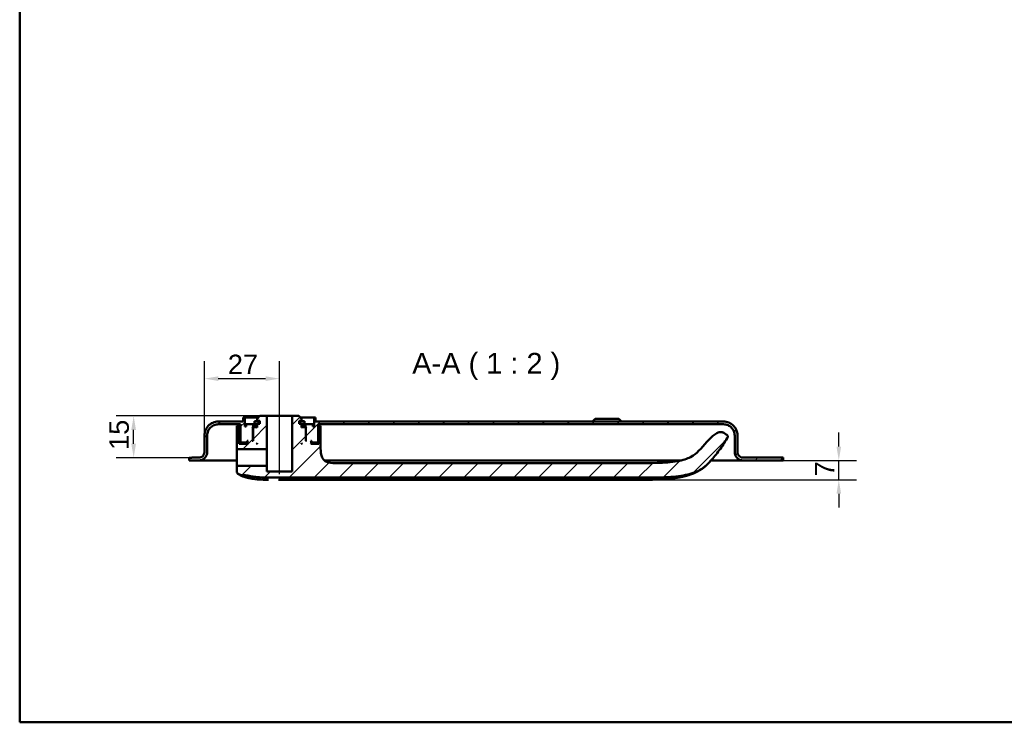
# Model space of a CAD drawing. Header units: millimetres. Extents: x 20 to 833, y 20 to 574.
# Tile 1 of 12: x 20 to 375, y 20 to 273. Entities that reach past the tile are written whole.
import ezdxf

# ---------------------------------------------------------------- set-up
doc = ezdxf.new("R2010")
doc.units = ezdxf.units.MM
doc.header["$LTSCALE"] = 2
for name, color, linetype, lineweight in [('Bemaßungen(DIN)', 7, 'Continuous', 25), ('Mittellinie(DIN)', 7, 'Continuous', 25), ('Sichtbare Kanten(DIN)', 7, 'Continuous', 50), ('Skizziergeometrie(DIN)', 7, 'Continuous', 50), ('Symbole(DIN)', 7, 'Continuous', 25)]:
    doc.layers.add(name, color=color, linetype=linetype, lineweight=lineweight)
doc.layers.add('Schraffur', color=179, linetype='Continuous', lineweight=9, true_color=0x1e1e47)
doc.styles.add('Aktuell-DINGroßer Text', font='arial.ttf')
doc.styles.add('STANDARD-DIN~0', font='arial.ttf')
doc.dimstyles.new('CAD-LAN', dxfattribs={"dimscale": 2, "dimtxt": 3.5, "dimasz": 2.5, "dimexe": 3.175, "dimexo": 0, "dimgap": 0.8, "dimtad": 1, "dimrnd": 1e-08, "dimtxsty": 'STANDARD-DIN~0', "dimcen": 0.09, "dimdle": 10, "dimclrd": 250, "dimclre": 250, "dimclrt": 250, "dimadec": 0, "dimazin": 2, "dimtfac": 1, "dimtmove": 0, "dimatfit": 3, "dimfxl": 1, "dimtolj": 1, "dimtzin": 0, "dimlwd": 25, "dimlwe": 25, "dimarcsym": 0})

# ---------------------------------------------------------------- blocks, each defined once
blk = doc.blocks.new('Ränder Standardrahmen')
at = {"layer": 'Skizziergeometrie(DIN)', "flags": 128}
blk.add_lwpolyline([(10, 10), (10, 287), (410, 287), (410, 10), (10, 10)], dxfattribs=at)
blk = doc.blocks.new('*D23')
at = {"layer": 'Bemaßungen(DIN)', "color": 250, "linetype": 'Continuous', "lineweight": 25, "true_color": 0x3f3f3f, "transparency": 16777216}
for p, q in [((86.55, 123.32), (86.55, 150.11)), ((113.55, 135.32), (113.55, 150.11)), ((91.55, 143.76), (108.55, 143.76))]:
    blk.add_line(p, q, dxfattribs=at)
at = {"layer": 'Bemaßungen(DIN)', "color": 250, "linetype": 'Continuous', "true_color": 0x3f3f3f, "transparency": 16777216}
for points in [[(91.55, 144.59), (91.55, 142.92), (86.55, 143.76)], [(108.55, 144.59), (108.55, 142.92), (113.55, 143.76)]]:
    blk.add_solid(points, dxfattribs=at)
at = {"layer": 'Defpoints', "color": 0, "linetype": 'Continuous', "transparency": 16777216}
for p in [(113.55, 143.76), (113.55, 135.32), (86.55, 123.32)]:
    blk.add_point(p, dxfattribs=at)
at = {"layer": 'Bemaßungen(DIN)', "color": 250, "linetype": 'Continuous', "lineweight": 25, "true_color": 0x3f3f3f, "transparency": 16777216, "insert": (94.97, 152.39), "char_height": 7, "attachment_point": 1, "style": 'STANDARD-DIN~0'}
blk.add_mtext('\\A1;27', dxfattribs=at)
blk = doc.blocks.new('*D24')
at = {"layer": 'Bemaßungen(DIN)', "color": 250, "linetype": 'Continuous', "lineweight": 25, "true_color": 0x3f3f3f, "transparency": 16777216}
for p, q in [((315.05, 119.32), (315.05, 124.32)), ((295.05, 114.32), (321.4, 114.32)), ((315.05, 107.32), (315.05, 114.32)), ((240.26, 107.32), (321.4, 107.32)), ((315.05, 102.32), (315.05, 97.32))]:
    blk.add_line(p, q, dxfattribs=at)
at = {"layer": 'Bemaßungen(DIN)', "color": 250, "linetype": 'Continuous', "true_color": 0x3f3f3f, "transparency": 16777216}
for points in [[(314.21, 119.32), (315.88, 119.32), (315.05, 114.32)], [(314.21, 102.32), (315.88, 102.32), (315.05, 107.32)]]:
    blk.add_solid(points, dxfattribs=at)
at = {"layer": 'Defpoints', "color": 0, "linetype": 'Continuous', "transparency": 16777216}
for p in [(295.05, 114.32), (315.05, 114.32), (240.26, 107.32)]:
    blk.add_point(p, dxfattribs=at)
at = {"layer": 'Bemaßungen(DIN)', "color": 250, "linetype": 'Continuous', "lineweight": 25, "true_color": 0x3f3f3f, "transparency": 16777216, "insert": (306.45, 108.55), "char_height": 7, "attachment_point": 1, "rotation": 90, "style": 'STANDARD-DIN~0'}
blk.add_mtext('\\A1;7', dxfattribs=at)
blk = doc.blocks.new('*D25')
at = {"layer": 'Bemaßungen(DIN)', "color": 250, "linetype": 'Continuous', "lineweight": 25, "true_color": 0x3f3f3f, "transparency": 16777216}
for p, q in [((107.77, 130.32), (54.7, 130.32)), ((61.05, 120.29), (61.05, 125.32)), ((81.05, 115.29), (54.7, 115.29))]:
    blk.add_line(p, q, dxfattribs=at)
at = {"layer": 'Bemaßungen(DIN)', "color": 250, "linetype": 'Continuous', "true_color": 0x3f3f3f, "transparency": 16777216}
for points in [[(60.21, 125.32), (61.88, 125.32), (61.05, 130.32)], [(60.21, 120.29), (61.88, 120.29), (61.05, 115.29)]]:
    blk.add_solid(points, dxfattribs=at)
at = {"layer": 'Defpoints', "color": 0, "linetype": 'Continuous', "transparency": 16777216}
for p in [(61.05, 130.32), (107.77, 130.32), (81.05, 115.29)]:
    blk.add_point(p, dxfattribs=at)
at = {"layer": 'Bemaßungen(DIN)', "color": 250, "linetype": 'Continuous', "lineweight": 25, "true_color": 0x3f3f3f, "transparency": 16777216, "insert": (52.3, 118.09), "char_height": 7, "attachment_point": 1, "rotation": 90, "style": 'STANDARD-DIN~0'}
blk.add_mtext('\\A1;15', dxfattribs=at)

msp = doc.modelspace()

# ---------------------------------------------------------------- hatches: boundary and pattern name
at = {"layer": 'Schraffur'}
h = msp.add_hatch(dxfattribs=at)
h.set_pattern_fill('ANSI31', color=256, scale=50.8, style=0)
h.set_pattern_definition([(45, (0, 0), (-4.49013, 4.49013), [])])
edge = h.paths.add_edge_path()
edge.add_spline(control_points=[(98.222, 118.516), (98.222, 118.502), (98.223, 118.488), (98.229, 118.461), (98.233, 118.448), (98.249, 118.412), (98.264, 118.39), (98.302, 118.354), (98.323, 118.34), (98.371, 118.321), (98.396, 118.316), (98.422, 118.316)], knot_values=[-0.0315733, -0.0315733, -0.0315733, -0.0315733, -0.0273926, -0.0273926, -0.0233384, -0.0233384, -0.0154281, -0.0154281, -0.0077378, -0.0077378, 0, 0, 0, 0], degree=3, periodic=0)
edge.add_line((98.422, 118.316), (108.996, 118.316))
edge.add_line((108.996, 118.316), (108.996, 130.316))
edge.add_line((108.996, 130.316), (106.546, 130.316))
edge.add_line((106.546, 130.316), (105.546, 129.316))
edge.add_line((105.546, 129.316), (105.546, 128.616))
edge.add_line((105.546, 128.616), (106.446, 128.616))
edge.add_line((106.446, 128.616), (106.446, 127.516))
edge.add_line((106.446, 127.516), (106.027, 127.516))
edge.add_line((106.027, 127.516), (106.027, 128.416))
edge.add_line((106.027, 128.416), (104.529, 128.416))
edge.add_line((104.529, 128.416), (104.529, 127.516))
edge.add_line((104.529, 127.516), (105.546, 127.516))
edge.add_line((105.546, 127.516), (105.546, 126.116))
edge.add_line((105.546, 126.116), (105.346, 126.316))
edge.add_line((105.346, 126.316), (104.246, 126.316))
edge.add_line((104.246, 126.316), (104.046, 126.116))
edge.add_line((104.046, 126.116), (104.046, 121.316))
edge.add_line((104.046, 121.316), (103.796, 121.316))
edge.add_line((103.796, 121.316), (103.996, 121.516))
edge.add_line((103.996, 121.516), (103.996, 126.316))
edge.add_line((103.996, 126.316), (103.796, 126.516))
edge.add_line((103.796, 126.516), (104.546, 126.516))
edge.add_line((104.546, 126.516), (104.546, 127.316))
edge.add_line((104.546, 127.316), (101.546, 127.316))
edge.add_line((101.546, 127.316), (101.546, 126.516))
edge.add_line((101.546, 126.516), (101.046, 126.516))
edge.add_line((101.046, 126.516), (101.046, 129.816))
edge.add_line((101.046, 129.816), (100.546, 129.816))
edge.add_line((100.546, 129.816), (100.546, 128.316))
edge.add_line((100.546, 128.316), (91.545, 128.316))
edge.add_spline(control_points=[(91.545, 128.316), (91.198, 128.316), (90.852, 128.281), (90.181, 128.14), (89.86, 128.037), (88.947, 127.64), (88.402, 127.259), (87.502, 126.326), (87.149, 125.785), (86.668, 124.595), (86.545, 123.961), (86.545, 123.316)], knot_values=[-0.7893052, -0.7893052, -0.7893052, -0.7893052, -0.6848053, -0.6848053, -0.5834686, -0.5834686, -0.3857211, -0.3857211, -0.1934595, -0.1934595, 0, 0, 0, 0], degree=3, periodic=0)
edge.add_line((86.545, 123.316), (86.545, 117.316))
edge.add_spline(control_points=[(86.545, 117.316), (86.545, 117.177), (86.531, 117.039), (86.475, 116.77), (86.434, 116.642), (86.275, 116.277), (86.123, 116.059), (85.749, 115.699), (85.533, 115.558), (85.057, 115.365), (84.803, 115.316), (84.545, 115.316)], knot_values=[-0.3157221, -0.3157221, -0.3157221, -0.3157221, -0.2739221, -0.2739221, -0.2333875, -0.2333875, -0.1542884, -0.1542884, -0.0773838, -0.0773838, -0.0000019, -0.0000019, -0.0000019, -0.0000019], degree=3, periodic=0)
edge.add_line((84.545, 115.316), (82.046, 115.316))
edge.add_line((82.046, 115.316), (82.046, 115.286))
edge.add_line((82.046, 115.286), (81.046, 115.286))
edge.add_line((81.046, 115.286), (81.046, 114.316))
edge.add_line((81.046, 114.316), (84.546, 114.316))
edge.add_spline(control_points=[(84.546, 114.316), (84.754, 114.316), (84.962, 114.337), (85.364, 114.422), (85.557, 114.484), (86.104, 114.722), (86.432, 114.95), (86.972, 115.51), (87.183, 115.835), (87.472, 116.549), (87.546, 116.929), (87.546, 117.316)], knot_values=[-0.4735831, -0.4735831, -0.4735831, -0.4735831, -0.4108832, -0.4108832, -0.3500812, -0.3500812, -0.2314327, -0.2314327, -0.1160757, -0.1160757, 0, 0, 0, 0], degree=3, periodic=0)
edge.add_line((87.546, 117.316), (87.546, 123.316))
edge.add_spline(control_points=[(87.546, 123.316), (87.546, 123.594), (87.574, 123.871), (87.687, 124.408), (87.769, 124.665), (88.087, 125.395), (88.391, 125.831), (89.138, 126.551), (89.571, 126.833), (90.522, 127.218), (91.03, 127.316), (91.546, 127.316)], knot_values=[-0.6314442, -0.6314442, -0.6314442, -0.6314442, -0.5478443, -0.5478443, -0.4667749, -0.4667749, -0.3085769, -0.3085769, -0.1547676, -0.1547676, 0, 0, 0, 0], degree=3, periodic=0)
edge.add_line((91.546, 127.316), (99.546, 127.316))
edge.add_line((99.546, 127.316), (99.546, 120.916))
edge.add_line((99.546, 120.916), (99.746, 120.716))
edge.add_line((99.746, 120.716), (101.846, 120.716))
edge.add_line((101.846, 120.716), (101.946, 120.816))
edge.add_line((101.946, 120.816), (101.946, 121.316))
edge.add_line((101.946, 121.316), (102.246, 121.316))
edge.add_line((102.246, 121.316), (102.046, 121.116))
edge.add_line((102.046, 121.116), (102.046, 120.516))
edge.add_line((102.046, 120.516), (102.246, 120.316))
edge.add_line((102.246, 120.316), (99.106, 120.316))
edge.add_line((99.106, 120.316), (99.106, 126.817))
edge.add_line((99.106, 126.817), (98.222, 126.817))
edge.add_line((98.222, 126.817), (98.222, 118.516))
h.paths.add_polyline_path([(105.546, 120.516), (105.546, 120.316), (105.346, 120.316)], flags=0)
edge = h.paths.add_edge_path()
edge.add_spline(control_points=[(268.772, 113.993), (269.919, 115.267), (270.994, 116.598), (273.012, 119.385), (273.947, 120.835), (274.808, 122.333)], knot_values=[-1.0323361, -1.0323361, -1.0323361, -1.0323361, -0.5182091, -0.5182091, -0.0000071, -0.0000071, -0.0000071, -0.0000071], degree=3, periodic=0)
edge.add_spline(control_points=[(274.808, 122.333), (274.895, 122.484), (274.983, 122.64), (275.047, 122.867), (275.058, 122.941), (275.05, 123.084), (275.033, 123.149), (274.964, 123.289), (274.909, 123.356), (274.735, 123.518), (274.595, 123.604), (274.457, 123.688)], knot_values=[-0.1747326, -0.1747326, -0.1747326, -0.1747326, -0.1226419, -0.1226419, -0.0987199, -0.0987199, -0.076506, -0.076506, -0.0486237, -0.0486237, -0.000008, -0.000008, -0.000008, -0.000008], degree=3, periodic=0)
edge.add_line((274.457, 123.688), (273.59, 124.218))
edge.add_spline(control_points=[(273.59, 124.218), (273.49, 124.279), (273.381, 124.346), (273.135, 124.456), (272.996, 124.502), (272.619, 124.558), (272.349, 124.558), (271.39, 124.32), (270.804, 123.971), (268.391, 122.323), (266.545, 119.79), (264.569, 117.753)], knot_values=[-1.2874408, -1.2874408, -1.2874408, -1.2874408, -1.2013786, -1.2013786, -1.1219419, -1.1219419, -1.0228794, -1.0228794, -0.8514459, -0.8514459, -0.0000003, -0.0000003, -0.0000003, -0.0000003], degree=3, periodic=0)
edge.add_spline(control_points=[(264.569, 117.753), (263.825, 116.987), (262.978, 116.203), (260.447, 114.89), (258.927, 114.396), (252.694, 113.305), (247.111, 113.305), (240.26, 113.305)], knot_values=[-4.1260169, -4.1260169, -4.1260169, -4.1260169, -3.0511235, -3.0511235, -2.0553663, -2.0553663, 0, 0, 0, 0], degree=3, periodic=0)
edge.add_line((240.26, 113.305), (134.409, 113.305))
edge.add_spline(control_points=[(134.409, 113.305), (133.281, 113.305), (132.199, 113.305), (130.816, 113.669), (130.401, 113.838), (129.683, 114.324), (129.395, 114.616), (128.878, 115.406), (128.703, 115.903), (128.409, 117.298), (128.409, 118.281), (128.409, 119.305)], knot_values=[-1.1173802, -1.1173802, -1.1173802, -1.1173802, -0.782679, -0.782679, -0.6296813, -0.6296813, -0.4865251, -0.4865251, -0.3073081, -0.3073081, -0.0000012, -0.0000012, -0.0000012, -0.0000012], degree=3, periodic=0)
edge.add_line((128.409, 119.305), (128.409, 126.817))
edge.add_line((128.409, 126.817), (127.707, 126.817))
edge.add_line((127.707, 126.817), (127.707, 120.316))
edge.add_line((127.707, 120.316), (124.845, 120.316))
edge.add_line((124.845, 120.316), (125.045, 120.516))
edge.add_line((125.045, 120.516), (125.045, 121.116))
edge.add_line((125.045, 121.116), (124.845, 121.316))
edge.add_line((124.845, 121.316), (125.145, 121.316))
edge.add_line((125.145, 121.316), (125.145, 120.816))
edge.add_line((125.145, 120.816), (125.245, 120.716))
edge.add_line((125.245, 120.716), (127.345, 120.716))
edge.add_line((127.345, 120.716), (127.545, 120.916))
edge.add_line((127.545, 120.916), (127.545, 127.316))
edge.add_line((127.545, 127.316), (273.546, 127.316))
edge.add_spline(control_points=[(273.546, 127.316), (273.824, 127.316), (274.101, 127.288), (274.637, 127.175), (274.894, 127.093), (275.624, 126.775), (276.06, 126.471), (276.78, 125.724), (277.063, 125.291), (277.448, 124.339), (277.546, 123.832), (277.546, 123.316)], knot_values=[-0.6314442, -0.6314442, -0.6314442, -0.6314442, -0.5478443, -0.5478443, -0.4667749, -0.4667749, -0.3085769, -0.3085769, -0.1547676, -0.1547676, 0, 0, 0, 0], degree=3, periodic=0)
edge.add_line((277.546, 123.316), (277.546, 117.316))
edge.add_spline(control_points=[(277.546, 117.316), (277.546, 117.107), (277.567, 116.9), (277.651, 116.498), (277.713, 116.305), (277.951, 115.757), (278.18, 115.43), (278.74, 114.89), (279.065, 114.678), (279.778, 114.389), (280.159, 114.316), (280.546, 114.316)], knot_values=[-0.4735831, -0.4735831, -0.4735831, -0.4735831, -0.4108832, -0.4108832, -0.3500812, -0.3500812, -0.2314327, -0.2314327, -0.1160757, -0.1160757, 0, 0, 0, 0], degree=3, periodic=0)
edge.add_line((280.546, 114.316), (295.046, 114.316))
edge.add_line((295.046, 114.316), (295.046, 115.316))
edge.add_line((295.046, 115.316), (280.545, 115.316))
edge.add_spline(control_points=[(280.545, 115.316), (280.406, 115.316), (280.268, 115.33), (280, 115.387), (279.871, 115.428), (279.506, 115.587), (279.288, 115.739), (278.928, 116.112), (278.787, 116.329), (278.594, 116.805), (278.545, 117.058), (278.545, 117.316)], knot_values=[-0.3157144, -0.3157144, -0.3157144, -0.3157144, -0.2739221, -0.2739221, -0.2333875, -0.2333875, -0.1542884, -0.1542884, -0.0773838, -0.0773838, 0, 0, 0, 0], degree=3, periodic=0)
edge.add_line((278.545, 117.316), (278.545, 123.316))
edge.add_spline(control_points=[(278.545, 123.316), (278.545, 123.664), (278.51, 124.01), (278.369, 124.68), (278.266, 125.002), (277.869, 125.914), (277.489, 126.46), (276.555, 127.36), (276.014, 127.712), (274.824, 128.194), (274.19, 128.316), (273.545, 128.316)], knot_values=[-0.7893052, -0.7893052, -0.7893052, -0.7893052, -0.6848053, -0.6848053, -0.5834686, -0.5834686, -0.3857211, -0.3857211, -0.1934595, -0.1934595, 0, 0, 0, 0], degree=3, periodic=0)
edge.add_line((273.545, 128.316), (126.545, 128.316))
edge.add_line((126.545, 128.316), (126.545, 129.816))
edge.add_line((126.545, 129.816), (126.045, 129.816))
edge.add_line((126.045, 129.816), (126.045, 126.516))
edge.add_line((126.045, 126.516), (125.545, 126.516))
edge.add_line((125.545, 126.516), (125.545, 127.316))
edge.add_line((125.545, 127.316), (122.545, 127.316))
edge.add_line((122.545, 127.316), (122.545, 126.516))
edge.add_line((122.545, 126.516), (123.295, 126.516))
edge.add_line((123.295, 126.516), (123.095, 126.316))
edge.add_line((123.095, 126.316), (123.095, 121.516))
edge.add_line((123.095, 121.516), (123.295, 121.316))
edge.add_line((123.295, 121.316), (123.045, 121.316))
edge.add_line((123.045, 121.316), (123.045, 126.116))
edge.add_line((123.045, 126.116), (122.845, 126.316))
edge.add_line((122.845, 126.316), (121.745, 126.316))
edge.add_line((121.745, 126.316), (121.545, 126.116))
edge.add_line((121.545, 126.116), (121.545, 127.516))
edge.add_line((121.545, 127.516), (122.562, 127.516))
edge.add_line((122.562, 127.516), (122.562, 128.416))
edge.add_line((122.562, 128.416), (121.064, 128.416))
edge.add_line((121.064, 128.416), (121.064, 127.516))
edge.add_line((121.064, 127.516), (120.645, 127.516))
edge.add_line((120.645, 127.516), (120.645, 128.616))
edge.add_line((120.645, 128.616), (121.545, 128.616))
edge.add_line((121.545, 128.616), (121.545, 129.316))
edge.add_line((121.545, 129.316), (120.545, 130.316))
edge.add_line((120.545, 130.316), (118.096, 130.316))
edge.add_line((118.096, 130.316), (118.096, 110.316))
edge.add_line((118.096, 110.316), (108.996, 110.316))
edge.add_line((108.996, 110.316), (108.996, 112.317))
edge.add_line((108.996, 112.317), (98.422, 112.317))
edge.add_spline(control_points=[(98.422, 112.317), (98.408, 112.317), (98.394, 112.315), (98.367, 112.31), (98.355, 112.305), (98.318, 112.29), (98.296, 112.274), (98.26, 112.237), (98.246, 112.215), (98.227, 112.168), (98.222, 112.142), (98.222, 112.117)], knot_values=[-0.0315734, -0.0315734, -0.0315734, -0.0315734, -0.0273939, -0.0273939, -0.0233408, -0.0233408, -0.0154306, -0.0154306, -0.0077393, -0.0077393, 0, 0, 0, 0], degree=3, periodic=0)
edge.add_line((98.222, 112.117), (98.222, 110.54))
edge.add_spline(control_points=[(98.222, 110.54), (98.222, 110.39), (98.222, 110.241), (98.258, 110.011), (98.283, 109.925), (98.366, 109.764), (98.424, 109.695), (98.628, 109.524), (98.801, 109.446), (98.982, 109.364)], knot_values=[-0.1648888, -0.1648888, -0.1648888, -0.1648888, -0.1216223, -0.1216223, -0.0914607, -0.0914607, -0.0593273, -0.0593273, -0.0000074, -0.0000074, -0.0000074, -0.0000074], degree=3, periodic=0)
edge.add_line((98.982, 109.364), (99.55, 109.108))
edge.add_spline(control_points=[(99.55, 109.108), (99.604, 109.084), (99.645, 109.065), (99.74, 109.047), (99.786, 109.049), (99.845, 109.051)], knot_values=[-0.0352044, -0.0352044, -0.0352044, -0.0352044, -0.0177737, -0.0177737, 0, 0, 0, 0], degree=3, periodic=0)
edge.add_spline(control_points=[(99.845, 109.051), (100.482, 109.071), (101.117, 109.004), (102.397, 108.8), (103.026, 108.663), (103.623, 108.56)], knot_values=[-0.3581121, -0.3581121, -0.3581121, -0.3581121, -0.1813189, -0.1813189, 0, 0, 0, 0], degree=3, periodic=0)
edge.add_spline(control_points=[(103.623, 108.56), (104.058, 108.484), (104.499, 108.424), (105.423, 108.319), (105.915, 108.277), (106.404, 108.245)], knot_values=[-0.2791739, -0.2791739, -0.2791739, -0.2791739, -0.1469216, -0.1469216, 0, 0, 0, 0], degree=3, periodic=0)
edge.add_spline(control_points=[(106.404, 108.245), (107.536, 108.172), (108.781, 108.149), (111.047, 108.13), (112.227, 108.132), (113.406, 108.132)], knot_values=[-0.6798684, -0.6798684, -0.6798684, -0.6798684, -0.3539335, -0.3539335, 0, 0, 0, 0], degree=3, periodic=0)
edge.add_line((113.406, 108.132), (240.26, 108.132))
edge.add_spline(control_points=[(240.26, 108.132), (248.137, 108.132), (253.706, 108.132), (260.558, 109.134), (262.567, 109.679), (266.44, 111.52), (267.709, 112.812), (268.772, 113.993)], knot_values=[-1.5083228, -1.5083228, -1.5083228, -1.5083228, -0.8447788, -0.8447788, -0.4766177, -0.4766177, 0, 0, 0, 0], degree=3, periodic=0)
h.paths.add_polyline_path([(121.545, 120.316), (121.545, 120.516), (121.745, 120.316)], flags=0)

# ---------------------------------------------------------------- linework, layer by layer
at = {"layer": 'Mittellinie(DIN)', "linetype": 'Continuous'}
msp.add_line((113.546, 109.316), (113.546, 135.316), dxfattribs=at)
at = {"layer": 'Sichtbare Kanten(DIN)'}
for p, q in [((100.546, 128.316), (91.545, 128.316)), ((101.046, 129.816), (100.546, 129.816)), ((100.546, 129.816), (100.546, 128.316)), ((101.046, 126.516), (101.046, 129.816)), ((101.046, 129.816), (106.046, 129.816)), ((106.027, 128.416), (104.529, 128.416)), ((104.529, 128.416), (104.529, 127.516)), ((106.546, 130.316), (105.546, 129.316)), ((105.546, 129.316), (105.546, 128.616)), ((105.546, 128.616), (106.446, 128.616)), ((106.027, 127.516), (106.027, 128.416)), ((106.446, 128.416), (106.027, 128.416)), ((106.446, 128.616), (106.446, 127.516)), ((108.996, 130.316), (106.546, 130.316)), ((108.996, 118.316), (108.996, 130.316)), ((108.996, 130.316), (118.096, 130.316)), ((120.545, 130.316), (118.096, 130.316)), ((118.096, 130.316), (118.096, 110.316)), ((121.545, 129.316), (120.545, 130.316)), ((120.645, 127.516), (120.645, 128.616)), ((120.645, 128.616), (121.545, 128.616)), ((121.064, 128.416), (120.645, 128.416)), ((121.045, 129.816), (126.045, 129.816)), ((122.562, 128.416), (121.064, 128.416)), ((121.064, 128.416), (121.064, 127.516)), ((121.545, 128.616), (121.545, 129.316)), ((122.562, 127.516), (122.562, 128.416)), ((126.545, 129.816), (126.045, 129.816)), ((126.045, 129.816), (126.045, 126.516)), ((126.545, 128.316), (126.545, 129.816)), ((273.545, 128.316), (126.545, 128.316)), ((227.296, 129.316), (226.296, 128.316)), ((227.296, 129.316), (235.796, 129.316)), ((235.796, 129.316), (236.796, 128.316)), ((91.546, 127.316), (99.546, 127.316)), ((99.106, 126.817), (98.222, 126.817)), ((98.222, 126.817), (98.222, 118.516)), ((99.106, 120.316), (99.106, 126.817)), ((99.546, 126.817), (99.106, 126.817)), ((99.546, 127.316), (99.546, 120.916)), ((101.546, 126.516), (101.046, 126.516)), ((104.546, 127.316), (101.546, 127.316)), ((101.546, 127.316), (101.546, 126.516)), ((103.996, 126.316), (103.796, 126.516)), ((103.796, 126.516), (104.546, 126.516)), ((103.996, 121.516), (103.996, 126.316)), ((103.996, 126.316), (104.246, 126.316)), ((104.246, 126.316), (104.046, 126.116)), ((104.046, 126.116), (104.046, 121.316)), ((105.346, 126.316), (104.246, 126.316)), ((104.529, 127.516), (105.546, 127.516)), ((104.546, 126.516), (104.546, 127.316)), ((104.546, 127.316), (105.546, 127.316)), ((105.546, 126.516), (104.546, 126.516)), ((105.546, 126.116), (105.346, 126.316)), ((105.546, 126.316), (105.346, 126.316)), ((105.546, 127.516), (105.546, 126.116)), ((106.446, 127.516), (106.027, 127.516)), ((121.064, 127.516), (120.645, 127.516)), ((121.545, 126.116), (121.545, 127.516)), ((121.545, 127.516), (122.562, 127.516)), ((121.545, 127.316), (122.545, 127.316)), ((122.545, 126.516), (121.545, 126.516)), ((121.745, 126.316), (121.545, 126.116)), ((121.745, 126.316), (121.545, 126.316)), ((122.845, 126.316), (121.745, 126.316)), ((125.545, 127.316), (122.545, 127.316)), ((122.545, 127.316), (122.545, 126.516)), ((122.545, 126.516), (123.295, 126.516)), ((123.045, 126.116), (122.845, 126.316)), ((122.845, 126.316), (123.095, 126.316)), ((123.045, 121.316), (123.045, 126.116)), ((123.295, 126.516), (123.095, 126.316)), ((123.095, 126.316), (123.095, 121.516)), ((125.545, 126.516), (125.545, 127.316)), ((126.045, 126.516), (125.545, 126.516)), ((127.545, 120.916), (127.545, 127.316)), ((127.545, 127.316), (273.546, 127.316)), ((127.707, 126.817), (127.545, 126.817)), ((128.409, 126.817), (127.707, 126.817)), ((127.707, 126.817), (127.707, 120.316)), ((128.409, 119.305), (128.409, 126.817)), ((274.457, 123.688), (273.59, 124.218)), ((86.545, 123.316), (86.545, 117.316)), ((86.545, 117.316), (86.545, 123.316)), ((87.546, 117.316), (87.546, 123.316)), ((99.546, 120.916), (99.746, 120.716)), ((99.746, 120.716), (101.846, 120.716)), ((101.846, 120.716), (101.946, 120.816)), ((101.846, 120.716), (102.046, 120.716)), ((101.946, 120.816), (101.946, 121.316)), ((101.946, 121.316), (102.246, 121.316)), ((102.046, 120.816), (101.946, 120.816)), ((102.246, 121.316), (102.046, 121.116)), ((102.046, 121.116), (102.046, 120.516)), ((103.796, 121.316), (103.996, 121.516)), ((104.046, 121.316), (103.796, 121.316)), ((104.046, 121.516), (103.996, 121.516)), ((123.095, 121.516), (123.045, 121.516)), ((123.295, 121.316), (123.045, 121.316)), ((123.095, 121.516), (123.295, 121.316)), ((125.045, 121.116), (124.845, 121.316)), ((124.845, 121.316), (125.145, 121.316)), ((125.045, 120.516), (125.045, 121.116)), ((125.145, 120.816), (125.045, 120.816)), ((125.045, 120.716), (125.245, 120.716)), ((125.145, 121.316), (125.145, 120.816)), ((125.145, 120.816), (125.245, 120.716)), ((125.245, 120.716), (127.345, 120.716)), ((127.345, 120.716), (127.545, 120.916)), ((277.546, 123.316), (277.546, 117.316)), ((278.545, 117.316), (278.545, 123.316)), ((278.546, 123.316), (278.545, 123.316)), ((278.546, 117.316), (278.546, 123.316)), ((86.545, 117.316), (86.545, 117.316)), ((98.422, 118.316), (108.996, 118.316)), ((102.246, 120.316), (99.106, 120.316)), ((102.046, 120.516), (102.246, 120.316)), ((105.346, 120.316), (105.546, 120.516)), ((105.546, 120.316), (105.346, 120.316)), ((105.546, 120.516), (105.546, 120.316)), ((108.996, 118.316), (108.996, 115.316)), ((121.545, 120.316), (121.545, 120.516)), ((121.545, 120.516), (121.745, 120.316)), ((121.745, 120.316), (121.545, 120.316)), ((124.845, 120.316), (125.045, 120.516)), ((127.707, 120.316), (124.845, 120.316)), ((82.046, 115.286), (81.046, 115.286)), ((81.046, 115.286), (81.046, 114.316)), ((81.046, 114.316), (81.046, 115.286)), ((81.046, 114.316), (84.546, 114.316)), ((84.545, 115.316), (82.046, 115.316)), ((82.046, 115.316), (82.046, 115.286)), ((82.046, 115.316), (82.046, 115.286)), ((98.244, 114.316), (84.546, 114.316)), ((108.996, 115.316), (108.996, 112.317)), ((255.007, 114.316), (129.733, 114.316)), ((258.254, 114.316), (255.007, 114.316)), ((275.233, 114.316), (269.061, 114.316)), ((280.546, 114.316), (275.233, 114.316)), ((295.046, 115.316), (280.545, 115.316)), ((280.546, 114.316), (295.046, 114.316)), ((295.046, 114.316), (295.046, 115.316)), ((295.046, 114.316), (295.046, 115.286)), ((295.046, 114.316), (295.046, 114.316)), ((98.222, 112.117), (98.222, 110.54)), ((108.996, 112.317), (98.422, 112.317)), ((108.996, 110.316), (108.996, 112.317)), ((118.096, 110.316), (108.996, 110.316)), ((98.982, 109.364), (99.55, 109.108)), ((113.406, 108.132), (240.26, 108.132))]:
    msp.add_line(p, q, dxfattribs=at)
for points, degree, knots in [([(91.545, 128.316), (91.198, 128.316), (90.852, 128.281), (90.181, 128.14), (89.86, 128.037), (88.947, 127.64), (88.402, 127.259), (87.502, 126.326), (87.149, 125.785), (86.668, 124.595), (86.545, 123.961), (86.545, 123.316)], 3, [-0.78930523, -0.78930523, -0.78930523, -0.78930523, -0.68480532, -0.68480532, -0.58346864, -0.58346864, -0.38572109, -0.38572109, -0.19345948, -0.19345948, 0, 0, 0, 0]), ([(278.545, 123.316), (278.545, 123.664), (278.51, 124.01), (278.369, 124.68), (278.266, 125.002), (277.869, 125.914), (277.489, 126.46), (276.555, 127.36), (276.014, 127.712), (274.824, 128.194), (274.19, 128.316), (273.545, 128.316)], 3, [-0.78930523, -0.78930523, -0.78930523, -0.78930523, -0.68480532, -0.68480532, -0.58346864, -0.58346864, -0.38572109, -0.38572109, -0.19345948, -0.19345948, 0, 0, 0, 0]), ([(87.546, 123.316), (87.546, 123.594), (87.574, 123.871), (87.687, 124.408), (87.769, 124.665), (88.087, 125.395), (88.391, 125.831), (89.138, 126.551), (89.571, 126.833), (90.522, 127.218), (91.03, 127.316), (91.546, 127.316)], 3, [-0.63144419, -0.63144419, -0.63144419, -0.63144419, -0.54784426, -0.54784426, -0.46677491, -0.46677491, -0.30857687, -0.30857687, -0.15476759, -0.15476759, 0, 0, 0, 0]), ([(273.59, 124.218), (273.49, 124.279), (273.381, 124.346), (273.135, 124.456), (272.996, 124.502), (272.619, 124.558), (272.349, 124.558), (271.39, 124.32), (270.804, 123.971), (268.391, 122.323), (266.545, 119.79), (264.569, 117.753)], 3, [-1.2874408, -1.2874408, -1.2874408, -1.2874408, -1.2013786, -1.2013786, -1.1219419, -1.1219419, -1.0228794, -1.0228794, -0.8514459, -0.8514459, -0.0000003, -0.0000003, -0.0000003, -0.0000003]), ([(273.546, 127.316), (273.824, 127.316), (274.101, 127.288), (274.637, 127.175), (274.894, 127.093), (275.624, 126.775), (276.06, 126.471), (276.78, 125.724), (277.063, 125.291), (277.448, 124.339), (277.546, 123.832), (277.546, 123.316)], 3, [-0.63144419, -0.63144419, -0.63144419, -0.63144419, -0.54784426, -0.54784426, -0.46677491, -0.46677491, -0.30857687, -0.30857687, -0.15476759, -0.15476759, 0, 0, 0, 0]), ([(268.772, 113.993), (269.919, 115.267), (270.994, 116.598), (273.012, 119.385), (273.947, 120.835), (274.808, 122.333)], 3, [-1.0323361, -1.0323361, -1.0323361, -1.0323361, -0.5182091, -0.5182091, -0.0000071, -0.0000071, -0.0000071, -0.0000071]), ([(274.808, 122.333), (274.895, 122.484), (274.983, 122.64), (275.047, 122.867), (275.058, 122.941), (275.05, 123.084), (275.033, 123.149), (274.964, 123.289), (274.909, 123.356), (274.735, 123.518), (274.595, 123.604), (274.457, 123.688)], 3, [-0.17473264, -0.17473264, -0.17473264, -0.17473264, -0.12264195, -0.12264195, -0.09871995, -0.09871995, -0.07650599, -0.07650599, -0.04862372, -0.04862372, -0.00000804, -0.00000804, -0.00000804, -0.00000804]), ([(274.457, 123.688), (274.6, 123.6), (274.748, 123.513), (274.904, 123.357), (274.939, 123.317), (274.996, 123.229), (275.019, 123.18), (275.049, 123.079), (275.055, 123.025), (275.052, 122.866), (275.02, 122.76), (274.954, 122.602), (274.924, 122.542), (274.887, 122.473), (274.878, 122.458), (274.858, 122.422), (274.848, 122.403), (274.834, 122.379), (274.83, 122.371), (274.823, 122.36), (274.821, 122.356), (274.817, 122.349), (274.815, 122.347), (274.813, 122.342), (274.812, 122.341), (274.81, 122.338), (274.81, 122.337), (274.809, 122.335), (274.808, 122.334), (274.808, 122.333)], 3, [0, 0, 0, 0, 0.05051559, 0.05051559, 0.06623846, 0.06623846, 0.08204345, 0.08204345, 0.09788017, 0.09788017, 0.12993928, 0.12993928, 0.14980794, 0.14980794, 0.15559386, 0.15559386, 0.16491787, 0.16491787, 0.16962555, 0.16962555, 0.171964, 0.171964, 0.17317906, 0.17317906, 0.1738357, 0.1738357, 0.17419008, 0.17419008, 0.1745597, 0.1745597, 0.1745597, 0.1745597]), ([(86.545, 117.316), (86.545, 117.177), (86.531, 117.039), (86.475, 116.77), (86.434, 116.642), (86.275, 116.277), (86.123, 116.059), (85.749, 115.699), (85.533, 115.558), (85.057, 115.365), (84.803, 115.316), (84.545, 115.316)], 3, [-0.31572209, -0.31572209, -0.31572209, -0.31572209, -0.27392213, -0.27392213, -0.23338746, -0.23338746, -0.15428844, -0.15428844, -0.07738379, -0.07738379, -0.00000194, -0.00000194, -0.00000194, -0.00000194]), ([(84.546, 114.316), (84.754, 114.316), (84.962, 114.337), (85.364, 114.422), (85.557, 114.484), (86.104, 114.722), (86.432, 114.95), (86.972, 115.51), (87.183, 115.835), (87.472, 116.549), (87.546, 116.929), (87.546, 117.316)], 3, [-0.47358314, -0.47358314, -0.47358314, -0.47358314, -0.41088319, -0.41088319, -0.35008119, -0.35008119, -0.23143265, -0.23143265, -0.11607569, -0.11607569, 0, 0, 0, 0]), ([(98.222, 118.516), (98.222, 118.502), (98.223, 118.488), (98.229, 118.461), (98.233, 118.448), (98.249, 118.412), (98.264, 118.39), (98.302, 118.354), (98.323, 118.34), (98.371, 118.321), (98.396, 118.316), (98.422, 118.316)], 3, [-0.031573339, -0.031573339, -0.031573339, -0.031573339, -0.027392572, -0.027392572, -0.023338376, -0.023338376, -0.015428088, -0.015428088, -0.007737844, -0.007737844, 0, 0, 0, 0]), ([(98.246, 115.316), (98.246, 115.734), (98.244, 116.365), (98.239, 117.106), (98.234, 117.593), (98.229, 117.994), (98.225, 118.291), (98.223, 118.471), (98.222, 118.513), (98.222, 118.516)], 3, [0, 0, 0, 0, 0.12296015, 0.18444022, 0.2459203, 0.30740037, 0.36888044, 0.43036052, 0.48778527, 0.48778527, 0.48778527, 0.48778527]), ([(134.409, 113.305), (133.281, 113.305), (132.199, 113.305), (130.816, 113.669), (130.401, 113.838), (129.683, 114.324), (129.395, 114.616), (128.878, 115.406), (128.703, 115.903), (128.409, 117.298), (128.409, 118.281), (128.409, 119.305)], 3, [-1.1173802, -1.1173802, -1.1173802, -1.1173802, -0.782679, -0.782679, -0.6296813, -0.6296813, -0.4865251, -0.4865251, -0.3073081, -0.3073081, -0.0000012, -0.0000012, -0.0000012, -0.0000012]), ([(264.569, 117.753), (263.825, 116.987), (262.978, 116.203), (260.447, 114.89), (258.927, 114.396), (252.694, 113.305), (247.111, 113.305), (240.26, 113.305)], 3, [-4.1260169, -4.1260169, -4.1260169, -4.1260169, -3.0511235, -3.0511235, -2.0553663, -2.0553663, 0, 0, 0, 0]), ([(277.546, 117.316), (277.546, 117.107), (277.567, 116.9), (277.651, 116.498), (277.713, 116.305), (277.951, 115.757), (278.18, 115.43), (278.74, 114.89), (279.065, 114.678), (279.778, 114.389), (280.159, 114.316), (280.546, 114.316)], 3, [-0.47358314, -0.47358314, -0.47358314, -0.47358314, -0.41088319, -0.41088319, -0.35008119, -0.35008119, -0.23143265, -0.23143265, -0.11607569, -0.11607569, 0, 0, 0, 0]), ([(280.545, 115.316), (280.406, 115.316), (280.268, 115.33), (280, 115.387), (279.871, 115.428), (279.506, 115.587), (279.288, 115.739), (278.928, 116.112), (278.787, 116.329), (278.594, 116.805), (278.545, 117.058), (278.545, 117.316)], 3, [-0.31571435, -0.31571435, -0.31571435, -0.31571435, -0.27392213, -0.27392213, -0.23338746, -0.23338746, -0.15428844, -0.15428844, -0.07738379, -0.07738379, 0, 0, 0, 0]), ([(98.222, 112.117), (98.222, 112.119), (98.223, 112.161), (98.225, 112.341), (98.229, 112.638), (98.234, 113.039), (98.239, 113.526), (98.244, 114.267), (98.246, 114.898), (98.246, 115.316)], 3, [0.49586757, 0.49586757, 0.49586757, 0.49586757, 0.5533206, 0.61480065, 0.6762807, 0.73776075, 0.7992408, 0.86072085, 0.98368095, 0.98368095, 0.98368095, 0.98368095]), ([(240.26, 108.132), (248.137, 108.132), (253.706, 108.132), (260.558, 109.134), (262.567, 109.679), (266.44, 111.52), (267.709, 112.812), (268.772, 113.993)], 3, [-1.5083228, -1.5083228, -1.5083228, -1.5083228, -0.8447788, -0.8447788, -0.4766177, -0.4766177, 0, 0, 0, 0]), ([(240.26, 107.317), (240.637, 107.317), (241.392, 107.317), (242.525, 107.318), (244.036, 107.32), (245.926, 107.337), (247.816, 107.368), (249.707, 107.427), (251.595, 107.518), (253.481, 107.654), (255.361, 107.848), (257.231, 108.114), (259.087, 108.473), (260.917, 108.947), (262.702, 109.566), (264.757, 110.52), (266.341, 111.573), (267.49, 112.599), (268.275, 113.441), (268.772, 113.993)], 5, [0, 0, 0, 0, 0, 0, 0.188639, 0.3776471, 0.5666552, 0.7556633, 0.9446714, 1.1336795, 1.3226876, 1.5116957, 1.7007038, 1.8897119, 2.07872, 2.2677281, 2.4567361, 2.6457442, 3.0237604, 3.0237604, 3.0237604, 3.0237604, 3.0237604, 3.0237604]), ([(98.422, 112.317), (98.408, 112.317), (98.394, 112.315), (98.367, 112.31), (98.355, 112.305), (98.318, 112.29), (98.296, 112.274), (98.26, 112.237), (98.246, 112.215), (98.227, 112.168), (98.222, 112.142), (98.222, 112.117)], 3, [-0.031573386, -0.031573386, -0.031573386, -0.031573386, -0.027393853, -0.027393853, -0.023340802, -0.023340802, -0.015430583, -0.015430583, -0.007739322, -0.007739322, 0, 0, 0, 0]), ([(98.222, 110.54), (98.222, 110.39), (98.222, 110.241), (98.258, 110.011), (98.283, 109.925), (98.366, 109.764), (98.424, 109.695), (98.628, 109.524), (98.801, 109.446), (98.982, 109.364)], 3, [-0.16488881, -0.16488881, -0.16488881, -0.16488881, -0.12162228, -0.12162228, -0.09146068, -0.09146068, -0.0593273, -0.0593273, -0.00000738, -0.00000738, -0.00000738, -0.00000738]), ([(240.26, 113.305), (220.118, 113.305), (199.975, 113.305), (164.691, 113.305), (149.55, 113.305), (134.409, 113.305)], 3, [-12.0854559, -12.0854559, -12.0854559, -12.0854559, -6.0427279, -6.0427279, -1.5003159, -1.5003159, -1.5003159, -1.5003159]), ([(100.897, 108.386), (100.537, 108.502), (100.211, 108.623), (99.61, 108.87), (99.351, 108.994), (98.856, 109.262), (98.675, 109.402), (98.354, 109.754), (98.428, 109.694), (98.394, 109.737), (98.39, 109.742), (98.389, 109.744), (98.389, 109.744), (98.389, 109.744)], 3, [0.9128641, 0.9128641, 0.9128641, 0.9128641, 1.0496815, 1.0496815, 1.2138534, 1.2138534, 1.4659312, 1.4659312, 1.9723531, 1.9723531, 2.1765805, 2.1765805, 2.219949, 2.219949, 2.219949, 2.219949]), ([(99.55, 109.108), (99.604, 109.084), (99.645, 109.065), (99.74, 109.047), (99.786, 109.049), (99.845, 109.051)], 3, [-0.035204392, -0.035204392, -0.035204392, -0.035204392, -0.017773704, -0.017773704, -0.000000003, -0.000000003, -0.000000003, -0.000000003]), ([(99.845, 109.051), (100.482, 109.071), (101.117, 109.004), (102.397, 108.8), (103.026, 108.663), (103.622, 108.56)], 3, [-0.35811209, -0.35811209, -0.35811209, -0.35811209, -0.18131886, -0.18131886, 0, 0, 0, 0]), ([(100.548, 108.507), (100.675, 108.461), (100.976, 108.355), (101.418, 108.216), (101.936, 108.076), (102.498, 107.948), (102.854, 107.876), (102.957, 107.856)], 5, [19.29728714, 19.29728714, 19.29728714, 19.29728714, 19.29728714, 19.29728714, 19.41438271, 19.54730419, 19.60041559, 19.60041559, 19.60041559, 19.60041559, 19.60041559, 19.60041559]), ([(109.601, 107.326), (109.595, 107.326), (109.588, 107.326), (109.496, 107.327), (109.41, 107.328), (109.093, 107.332), (108.863, 107.336), (108.327, 107.346), (108.02, 107.354), (106.763, 107.396), (105.811, 107.452), (104.142, 107.642), (103.415, 107.756), (102.596, 107.929), (102.462, 107.959), (102.33, 107.99)], 3, [0.0082019, 0.0082019, 0.0082019, 0.0082019, 0.01007479, 0.01007479, 0.03595436, 0.03595436, 0.10496687, 0.10496687, 0.19698508, 0.19698508, 0.48237973, 0.48237973, 0.70214676, 0.70214676, 0.74549764, 0.74549764, 0.74549764, 0.74549764]), ([(103.623, 108.56), (104.058, 108.484), (104.499, 108.424), (105.423, 108.319), (105.915, 108.277), (106.404, 108.245)], 3, [-0.27917394, -0.27917394, -0.27917394, -0.27917394, -0.14692156, -0.14692156, 0, 0, 0, 0]), ([(106.404, 108.245), (107.536, 108.172), (108.781, 108.149), (111.047, 108.13), (112.227, 108.132), (113.406, 108.132)], 3, [-0.67986841, -0.67986841, -0.67986841, -0.67986841, -0.35393347, -0.35393347, 0, 0, 0, 0]), ([(113.401, 107.317), (113.408, 107.317), (116.554, 107.317), (122.889, 107.317), (132.444, 107.317), (145.121, 107.317), (160.972, 107.317), (176.839, 107.317), (192.692, 107.317), (206.958, 107.317), (219.649, 107.317), (229.163, 107.317), (235.503, 107.317), (238.674, 107.317), (240.26, 107.317)], 5, [20.6437384, 20.6437384, 20.6437384, 20.6437384, 20.6437384, 20.6437384, 20.6474288, 22.2330696, 23.8187104, 25.4043512, 26.989992, 28.5756328, 30.1612736, 31.7469144, 32.5397348, 33.3329244, 33.3329244, 33.3329244, 33.3329244, 33.3329244, 33.3329244])]:
    msp.add_open_spline(points, degree=degree, knots=knots, dxfattribs=at)

# ---------------------------------------------------------------- block references
at = {"xscale": 2, "yscale": 2, "zscale": 2}
msp.add_blockref('Ränder Standardrahmen', (0, 0), dxfattribs=at)

# ---------------------------------------------------------------- texts
at = {"layer": 'Symbole(DIN)', "color": 7, "insert": (161.394, 143.316), "char_height": 7.4676, "attachment_point": 7, "style": 'Aktuell-DINGroßer Text'}
msp.add_mtext('A-A ( 1 : 2 )', dxfattribs=at)

# ---------------------------------------------------------------- dimensions: what is measured, and where the dimension line sits
at = {"layer": 'Bemaßungen(DIN)', "color": 250, "linetype": 'Continuous', "lineweight": 25, "true_color": 0x3f3f3f}
dim = msp.add_linear_dim(base=(113.546, 143.758), p1=(86.545, 123.316), p2=(113.546, 135.316), dimstyle='CAD-LAN', override={"dimgap": 0.8, "dimdec": 2, "dimtol": 0, "dimlim": 0, "dimtp": 0, "dimtm": 0, "dimtdec": 2, "dimtofl": 0, "dimatfit": 1}, dxfattribs=at)
dim.commit()
dim.dimension.update_dxf_attribs({"geometry": '*D23', "text_midpoint": (100.046, 143.758), "dimtype": 160})
for base, p1, p2, override, picture, middle in [((61.046, 130.316), (81.046, 115.286), (107.771, 130.316), {"dimgap": 0.8, "dimdec": 0, "dimtol": 0, "dimlim": 0, "dimtp": 0, "dimtm": 0, "dimtdec": 2, "dimtofl": 0, "dimatfit": 1}, '*D25', (61.046, 122.801)), ((315.046, 114.316), (240.26, 107.317), (295.046, 114.316), {"dimgap": 0.8, "dimdec": 2, "dimtol": 0, "dimlim": 0, "dimtp": 0, "dimtm": 0, "dimtdec": 2, "dimtofl": 1, "dimatfit": 1}, '*D24', (315.046, 110.817))]:
    dim = msp.add_linear_dim(base=base, p1=p1, p2=p2, angle=90, dimstyle='CAD-LAN', override=override, dxfattribs=at)
    dim.commit()
    dim.dimension.update_dxf_attribs({"geometry": picture, "text_midpoint": middle, "dimtype": 160})

doc.saveas('drawing.dxf')
